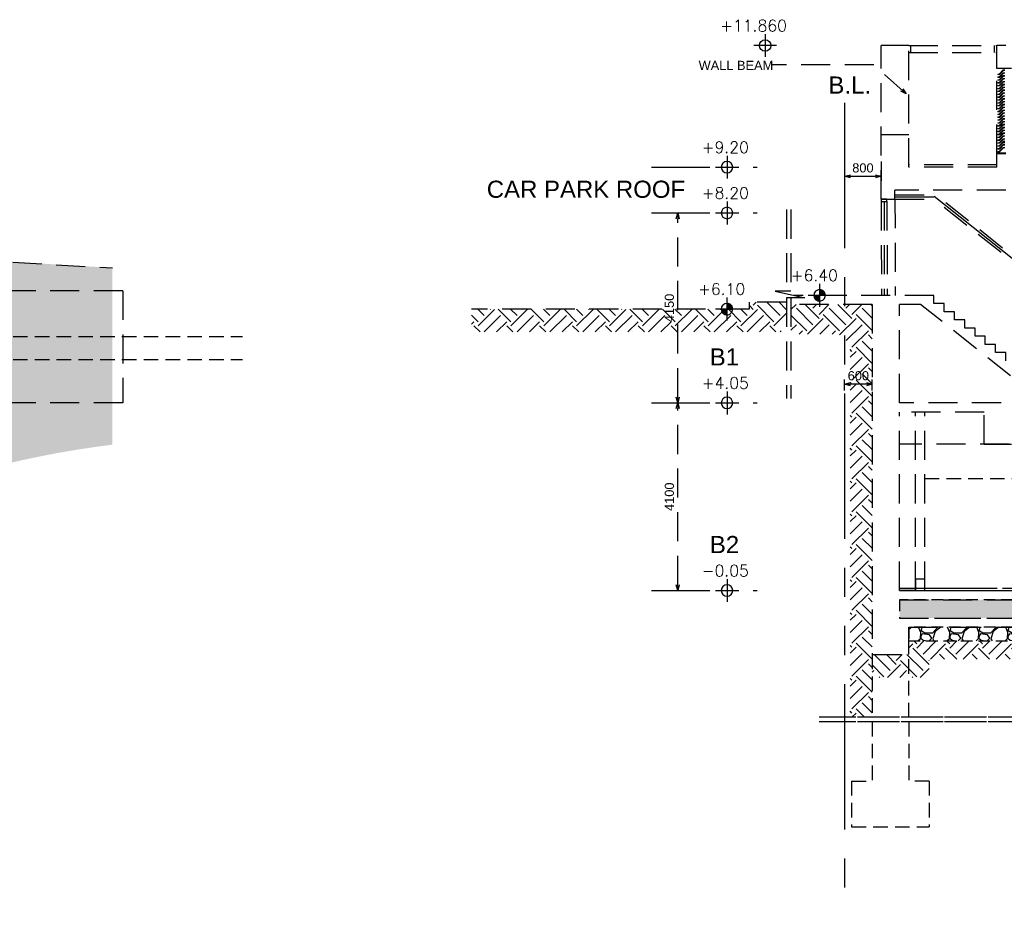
# Model space of a CAD drawing. Header units: millimetres. Extents: x 113048 to 489828, y -130780 to 23393.
# Tile 96 of 98: x 446786 to 468307, y -44312 to -24765. Entities that reach past the tile are written whole.
import ezdxf

# ---------------------------------------------------------------- set-up
doc = ezdxf.new("R2010")
doc.units = ezdxf.units.MM
doc.header["$LTSCALE"] = 100
for name, pattern in [('Grid Line', [22.225, 12.7, -3.175, 3.175, -3.175]), ('Hidden', [9.525, 6.35, -3.175]), ('HIDDEN2', [4.7625, 3.175, -1.5875]), ('PHANTOM', [63.5, 31.75, -6.35, 6.35, -6.35, 6.35, -6.35])]:
    doc.linetypes.add(name, pattern=pattern)
doc.layers.add('+C-160', color=160, linetype='Hidden')
doc.layers.add('LEVEL', color=7, linetype='Continuous')
doc.styles.add('romans', font='romans.shx')
doc.styles.add('Swis721tBT', font='swissl.ttf')
doc.styles.add('SWISS MD BT', font='swiss.ttf')
doc.linetypes.add('BATTING', pattern='A,0.00254,-2.54,[134,ltypeshp.shx,S=2.54,R=0,X=-2.54,Y=0],-5.08,[134,ltypeshp.shx,S=2.54,R=180,X=2.54,Y=0],-2.54', length=10.16254)
doc.dimstyles.new('INTDIM', dxfattribs={"dimtxt": 200, "dimasz": 125, "dimexe": 100, "dimexo": 150, "dimgap": 80, "dimtad": 1, "dimdec": 0, "dimzin": 9, "dimdsep": 46, "dimtxsty": 'Swis721tBT', "dimblk": 'OPEN30', "dimcen": -125, "dimclrd": 256, "dimclre": 256, "dimclrt": 2, "dimaunit": 1, "dimadec": 1, "dimazin": 0, "dimtfac": 0.444444, "dimtdec": 0, "dimtix": 1, "dimtmove": 2, "dimatfit": 3, "dimldrblk": 'OPEN30', "dimfxl": 0, "dimtolj": 1, "dimlwd": -1, "dimlwe": -1, "dimarcsym": 0})

# ---------------------------------------------------------------- blocks, each defined once
blk = doc.blocks.new('SECTION C-C_OLD')
at = {"layer": '+C-160'}
h = blk.add_hatch(dxfattribs=at)
h.set_pattern_fill('EARTH', color=256, scale=80, angle=-315)
h.set_pattern_definition([(45, (-35763.56, 77477), (-2e-06, 718.4205), [508, -508]), (45, (-35898.27, 77611.7), (-2e-06, 718.4205), [508, -508]), (45, (-36032.97, 77746.4), (-2e-06, 718.4205), [508, -508]), (135, (-36032.97, 77836.2), (-718.4205, -2e-06), [508, -508]), (135, (-35898.27, 77970.9), (-718.4205, -2e-06), [508, -508]), (135, (-35763.56, 78105.6), (-718.4205, -2e-06), [508, -508])])
h.paths.add_polyline_path([(217744, -31088), (223813, -31088), (223813, -30938), (224628, -30938), (224628, -31438), (224513, -31438), (224513, -31588), (217744, -31588)])
h = blk.add_hatch(dxfattribs=at)
h.set_pattern_fill('EARTH', color=256, scale=80, angle=-315)
h.set_pattern_definition([(45, (-35763.56, 77277), (-2e-06, 718.4205), [508, -508]), (45, (-35898.27, 77411.7), (-2e-06, 718.4205), [508, -508]), (45, (-36032.97, 77546.4), (-2e-06, 718.4205), [508, -508]), (135, (-36032.97, 77636.2), (-718.4205, -2e-06), [508, -508]), (135, (-35898.27, 77770.9), (-718.4205, -2e-06), [508, -508]), (135, (-35763.56, 77905.6), (-718.4205, -2e-06), [508, -508])])
h.paths.add_polyline_path([(226022, -31841), (225747, -31638), (224728, -31638), (224728, -30988), (225796, -30988), (226501, -30988), (226501, -32480), (226501, -33338), (226501, -40008), (226022, -40008)])
h = blk.add_hatch(dxfattribs=at)
h.set_pattern_fill('AR-SAND', color=256, scale=2, angle=179.6498)
h.set_pattern_definition([(168.5, (221682.794, -27987.99), (-71.77354, -66.63191), [0, -77.216, 0, -86.36, 0, -82.55]), (138.5, (221682.8, -27987.99), (-167.1817, -26.204), [0, -41.656, 0, -69.596, 0, -26.67]), (98.5, (221723.79, -28035.14), (-104.00447, 119.20533), [0, -25.4, 0, -91.44, 0, -119.38]), (88.5, (221723.79, -28035.14), (-133.837, 86.0017), [0, -12.7, 0, -59.944, 0, -68.58])])
h.paths.add_polyline_path([(250912, -37438), (227101, -37438), (227101, -37838), (250912, -37838)])
h = blk.add_hatch(dxfattribs=at)
h.set_pattern_fill('GRAVEL', color=256, scale=25, angle=-540)
h.set_pattern_definition([(48.012788, (441255.45, 249129.33), (5079.9999845, 5715.000014), [85.4304, -8457.6209]), (4.969741, (441312.598, 249192.83), (-7619.9999952, -635.0000574), [146.6012, -14513.5122]), (312.510447, (441458.648, 249205.53), (-6350.000022, 6984.99998), [103.3704, -10233.6807]), (87.273689, (441706.298, 249364.28), (-634.999966, -12700.0000017), [133.5011, -13216.6094]), (112.833654, (441712.648, 249497.63), (3175.0000215, -7619.999991), [130.9084, -12959.9519]), (177.273689, (441661.848, 249618.28), (12700.0000017, -634.999966), [133.5011, -13216.6094]), (217.6942406, (441528.498, 249624.63), (8254.999982, 6350.0000234), [176.5484, -17478.2788]), (252.2553285, (441388.798, 249516.68), (-4444.9999623, -13970.000012), [166.6799, -16501.3142]), (301.429566, (441337.998, 249357.93), (5080.0000237, -8254.9999854), [133.9532, -13261.3864]), (355.236358, (441407.85, 249243.63), (-6985.000002, 634.999982), [152.9283, -7493.4842]), (42.397438, (441560.248, 249230.93), (7619.9999803, 6985.0000215), [197.7695, -19579.1931]), (318.814075, (441077.65, 249370.63), (4445.00001, -3809.999988), [67.5011, -6682.6415]), (351.469235, (441128.448, 249326.18), (-8255.0000038, 1269.9999756), [128.4205, -12713.6597]), (45, (441255.45, 249307.13), (-2e-06, 635), [89.8023, -808.2233]), (23.19859, (441299.9, 249230.93), (-3174.999997, -1270.000009), [48.3603, -4787.6556]), (111.80141, (441344.35, 249249.98), (635.000005, -1905), [68.3914, -3351.1882]), (210.963757, (441318.95, 249313.48), (-1904.999997, -1270.000005), [111.0799, -3591.5745]), (341.56505, (441223.7, 249256.33), (-1270, 635), [80.3218, -1927.7245]), (196.38954, (441712.648, 249249.98), (-6349.9999947, -1905.0000177), [112.522, -11139.7067]), (250.346176, (441604.7, 249218.23), (2539.999981, 6985.000007), [94.3997, -9345.5539]), (113.19859, (441223.7, 249129.33), (1270.000009, -3174.999997), [96.72, -4739.2959]), (163.61046, (441185.598, 249218.23), (6350.0000054, -1904.999982), [112.522, -11139.7067]), (159.443955, (441712.65, 249643.68), (3175.000004, -1269.999991), [108.5088, -5316.9336]), (114.775141, (441611.05, 249681.78), (3175.000023, -6984.9999894), [90.918, -9000.8983]), (246.80141, (441217.35, 249764.33), (-1269.99999, -3175.000004), [96.72, -4739.2959]), (197.354025, (441179.248, 249675.43), (8254.9999928, 2540.0000235), [106.4457, -10538.094]), (249.443955, (441528.5, 249764.33), (1269.999991, 3175.000004), [54.2544, -5371.188]), (281.309933, (441255.45, 249764.33), (635.000007, -2540), [32.3786, -3205.4987]), (345.963757, (441261.8, 249732.58), (-1905, 634.999995), [130.9084, -2487.2636]), (6.009006, (441388.798, 249700.83), (-6349.9999982, -635.000018), [121.3167, -12010.3412]), (123.69007, (441318.95, 249370.63), (635, -1270), [91.581, -2197.9441]), (173.157227, (441268.148, 249446.83), (-10795.0000036, 1269.9999694), [159.8892, -15829.0023]), (240.945396, (441109.4, 249465.88), (2539.999988, 4445.000007), [65.3771, -6472.3481]), (270, (441077.65, 249408.7), (635, -635), [38.1, -596.9]), (300.256437, (441401.5, 249681.78), (-2540.000012, 4444.999993), [88.2167, -8733.4852]), (228.012788, (441445.95, 249605.58), (-5079.9999845, -5715.000014), [170.8607, -8372.1905]), (180, (441331.65, 249478.6), (-635, -635), [165.1, -469.9]), (145.304847, (441166.548, 249478.58), (-6350.0000148, 4444.999979), [100.4024, -9939.8292]), (74.054604, (441084, 249535.73), (634.999993, 2540.000002), [92.4573, -4530.4125]), (27.6459755, (441109.398, 249624.63), (12064.9999828, 6350.0000327), [150.5363, -14903.1161]), (355.426079, (441242.748, 249694.48), (8255.0000018, -634.999977), [159.2574, -15766.4616])])
h.paths.add_polyline_path([(227301, -38338), (231101, -38338), (231101, -38038), (227301, -38038)])
h = blk.add_hatch(dxfattribs=at)
h.set_pattern_fill('EARTH', color=256, scale=80, angle=93.6498)
h.set_pattern_definition([(45, (221682.8, -27988), (3e-13, 718.4205), [508, -508]), (45, (221548.1, -27853.3), (3e-13, 718.4205), [508, -508]), (45, (221413.4, -27718.6), (3e-13, 718.4205), [508, -508]), (135, (221413.4, -27628.8), (-718.4205, 3e-13), [508, -508]), (135, (221548.1, -27494.07), (-718.4205, 3e-13), [508, -508]), (135, (221682.8, -27359.37), (-718.4205, 3e-13), [508, -508])])
h.paths.add_polyline_path([(250912, -39138), (250751, -39138), (250751, -38738), (248151, -38738), (248151, -39138), (246651, -39138), (246651, -38738), (244051, -38738), (244051, -39138), (242551, -39138), (242551, -38738), (239951, -38738), (239951, -39138), (238451, -39138), (238451, -38738), (236201, -38738), (236201, -39138), (234701, -39138), (234701, -38738), (232801, -38738), (232801, -39138), (230601, -39138), (230601, -38738), (227750, -38738), (227750, -39138), (226501, -39138), (226501, -38638), (227301, -38638), (227301, -38338), (231101, -38338), (231101, -38638), (232301, -38638), (232301, -38338), (235201, -38338), (235201, -38638), (235701, -38638), (235701, -38338), (238951, -38338), (238951, -38638), (239451, -38638), (239451, -38338), (243051, -38338), (243051, -38638), (243551, -38638), (243551, -38338), (247151, -38338), (247151, -38638), (247651, -38638), (247651, -38338), (250912, -38338)])
for p, q in [((226701, -28688, 0), (226701, -25328, 0)), ((227301, -25328, 0), (226701, -25328, 0)), ((227301, -25328, 0), (229226, -25328, 0)), ((227301, -27988, 0), (227301, -25328, 0)), ((227351, -25478, 0), (227351, -25328, 0)), ((229176, -25478, 0), (229176, -25328, 0)), ((229226, -25828, 0), (229226, -25328, 0)), ((229226, -25328, 0), (229226, -25328, 0)), ((229426, -25328, 0), (229226, -25328, 0)), ((229426, -25328, 0), (229226, -25328, 0)), ((227301, -25478, 0), (229226, -25478, 0)), ((229226, -27688, 0), (229226, -25828, 0)), ((231451, -25828, 0), (229226, -25828, 0)), ((227301, -27278, 0), (226701, -27278, 0)), ((229401, -27428, 0), (229367, -27428, 0)), ((229401, -27491, 0), (229367, -27491, 0)), ((229372, -27438, 0), (229401, -27438, 0)), ((229372, -27501, 0), (229401, -27501, 0)), ((229426, -27678, 0), (229226, -27678, 0)), ((229226, -27988, 0), (229226, -27688, 0)), ((229226, -27688, 0), (229426, -27688, 0)), ((229367, -27554, 0), (229281, -27644, 0)), ((229285, -27654, 0), (229372, -27564, 0)), ((229226, -27938, 0), (227301, -27938, 0)), ((229226, -27988, 0), (227301, -27988, 0)), ((227001, -28688, 0), (227001, -28488, 0)), ((229426, -28488, 0), (227001, -28488, 0)), ((227001, -28588, 3), (227886, -28588)), ((230847, -30938), (227886, -28588)), ((226701, -28688, 0), (227001, -28688, 0)), ((226701, -28738, 0), (226705, -30788, -2)), ((226764, -28738, 0), (226767, -30788, -2)), ((226826, -28738, 0), (226830, -30788, -2)), ((227001, -28688, 0), (227005, -30788, -2)), ((227001, -28688, 3), (227851, -28688)), ((230812, -31038), (227851, -28688)), ((224628, -28915), (224628, -30693)), ((224728, -28915), (224728, -30693)), ((224728, -30693), (224381, -30693)), ((224381, -30693), (225031, -30843)), ((224628, -30938), (223813, -30938)), ((223813, -30938), (223813, -31088)), ((224628, -30843), (224628, -33045)), ((225031, -30843), (224631, -30843)), ((224728, -30843), (224728, -33045)), ((226501, -30988), (224728, -30988)), ((227851, -30788), (224791, -30788)), ((226501, -30988), (226501, -38738)), ((227015, -30788, -2), (227015, -30788, -2)), ((227101, -33138, 0), (227101, -30988)), ((227563, -30988), (227101, -30988)), ((230272, -33138), (227563, -30988)), ((223813, -31088), (217744, -31088)), ((230272, -33138, 0), (227101, -33138, 0)), ((227101, -37238, 0), (227101, -33338, 0)), ((228951, -33338, 0), (227101, -33338, 0)), ((227451, -37238, 0), (227451, -33338, 0)), ((227651, -37238, 0), (227651, -33338, 0)), ((228951, -34038, 0), (228951, -33338, 0)), ((231401, -34038), (227101, -34038, 0)), ((228951, -34038, 0), (229551, -34038, 0)), ((227101, -37238, 0), (227101, -36196, 0)), ((227651, -36988, 0), (227451, -36988, 0)), ((227451, -36988, 0), (227451, -37238, 0)), ((227651, -37238, 0), (227651, -36988, 0)), ((227101, -37188, 0), (229151, -37188, 0)), ((227651, -37188, 0), (239251, -37188)), ((227672, -37188, 0), (229151, -37188, 0)), ((227672, -37188, 0), (229151, -37188, 0)), ((229351, -37188, 0), (231401, -37188, 0)), ((229351, -37188, 0), (239251, -37188, 0)), ((229351, -37188, 0), (231607, -37188, 0)), ((227451, -37238, 0), (227101, -37238, 0)), ((227101, -37238, 0), (250912, -37238, 0)), ((227101, -37238, 0), (250912, -37238, 0)), ((227101, -37238, 0), (235418, -37238, 0)), ((227101, -37438, 0), (250912, -37438, 0)), ((227651, -37238, 0), (250912, -37238)), ((227101, -37838, 0), (250912, -37838, 0)), ((227301, -38038, 0), (231101, -38038, 0)), ((227301, -38638, 0), (227301, -38038, 0)), ((226501, -38638, 0), (227301, -38638, 0)), ((235389, -40008, 0), (225345, -40008, 0)), ((250912, -40008, 0), (225522, -40008, 0)), ((235389, -40108, 0), (225345, -40108, 0)), ((250912, -40108, 0), (225522, -40108, 0))]:
    blk.add_line(p, q, dxfattribs=at)
at = {"layer": '+C-160', "lineweight": 18}
for p, q in [((229281, -25952, 0), (229251, -25952, 0)), ((229251, -25952, 0), (229251, -25962, 0)), ((229251, -25962, 0), (229285, -25962, 0)), ((229281, -26015, 0), (229251, -26015, 0)), ((229251, -26015, 0), (229251, -26025, 0)), ((229251, -26025, 0), (229285, -26025, 0)), ((229367, -25862, 0), (229281, -25952, 0)), ((229367, -25925, 0), (229281, -26015, 0)), ((229367, -25987, 0), (229281, -26077, 0)), ((229285, -25962, 0), (229372, -25872, 0)), ((229285, -26025, 0), (229372, -25935, 0)), ((229285, -26087, 0), (229372, -25997, 0)), ((229401, -25862, 0), (229367, -25862, 0)), ((229401, -25925, 0), (229367, -25925, 0)), ((229401, -25987, 0), (229367, -25987, 0)), ((229372, -25872, 0), (229401, -25872, 0)), ((229372, -25935, 0), (229401, -25935, 0)), ((229372, -25997, 0), (229401, -25997, 0)), ((229281, -26077, 0), (229251, -26077, 0)), ((229251, -26077, 0), (229251, -26087, 0)), ((229251, -26087, 0), (229285, -26087, 0)), ((229281, -26140, 0), (229251, -26140, 0)), ((229251, -26140, 0), (229251, -26150, 0)), ((229251, -26150, 0), (229285, -26150, 0)), ((229281, -26202, 0), (229251, -26202, 0)), ((229251, -26202, 0), (229251, -26212, 0)), ((229251, -26212, 0), (229285, -26212, 0)), ((229367, -26050, 0), (229281, -26140, 0)), ((229367, -26112, 0), (229281, -26202, 0)), ((229367, -26175, 0), (229281, -26265, 0)), ((229367, -26237, 0), (229281, -26327, 0)), ((229285, -26150, 0), (229372, -26060, 0)), ((229285, -26212, 0), (229372, -26122, 0)), ((229285, -26275, 0), (229372, -26185, 0)), ((229285, -26337, 0), (229372, -26247, 0)), ((229401, -26050, 0), (229367, -26050, 0)), ((229401, -26112, 0), (229367, -26112, 0)), ((229401, -26175, 0), (229367, -26175, 0)), ((229401, -26237, 0), (229367, -26237, 0)), ((229372, -26060, 0), (229401, -26060, 0)), ((229372, -26122, 0), (229401, -26122, 0)), ((229372, -26185, 0), (229401, -26185, 0)), ((229372, -26247, 0), (229401, -26247, 0)), ((229281, -26265, 0), (229251, -26265, 0)), ((229251, -26265, 0), (229251, -26275, 0)), ((229251, -26275, 0), (229285, -26275, 0)), ((229281, -26327, 0), (229251, -26327, 0)), ((229251, -26327, 0), (229251, -26337, 0)), ((229251, -26337, 0), (229285, -26337, 0)), ((229281, -26390, 0), (229251, -26390, 0)), ((229251, -26390, 0), (229251, -26400, 0)), ((229251, -26400, 0), (229285, -26400, 0)), ((229281, -26452, 0), (229251, -26452, 0)), ((229251, -26452, 0), (229251, -26462, 0)), ((229251, -26462, 0), (229285, -26462, 0)), ((229367, -26300, 0), (229281, -26390, 0)), ((229367, -26362, 0), (229281, -26452, 0)), ((229367, -26425, 0), (229281, -26515, 0)), ((229285, -26400, 0), (229372, -26310, 0)), ((229285, -26462, 0), (229372, -26372, 0)), ((229285, -26525, 0), (229372, -26435, 0)), ((229401, -26300, 0), (229367, -26300, 0)), ((229401, -26362, 0), (229367, -26362, 0)), ((229401, -26425, 0), (229367, -26425, 0)), ((229372, -26310, 0), (229401, -26310, 0)), ((229372, -26372, 0), (229401, -26372, 0)), ((229372, -26435, 0), (229401, -26435, 0)), ((229281, -26515, 0), (229251, -26515, 0)), ((229251, -26515, 0), (229251, -26525, 0)), ((229251, -26525, 0), (229285, -26525, 0)), ((229281, -26578, 0), (229251, -26578, 0)), ((229251, -26578, 0), (229251, -26588, 0)), ((229251, -26588, 0), (229285, -26588, 0)), ((229281, -26640, 0), (229251, -26640, 0)), ((229251, -26640, 0), (229251, -26650, 0)), ((229251, -26650, 0), (229285, -26650, 0)), ((229367, -26488, 0), (229281, -26578, 0)), ((229367, -26550, 0), (229281, -26640, 0)), ((229367, -26613, 0), (229281, -26703, 0)), ((229367, -26675, 0), (229281, -26765, 0)), ((229285, -26588, 0), (229372, -26498, 0)), ((229285, -26650, 0), (229372, -26560, 0)), ((229285, -26713, 0), (229372, -26623, 0)), ((229285, -26775, 0), (229372, -26685, 0)), ((229401, -26488, 0), (229367, -26488, 0)), ((229401, -26550, 0), (229367, -26550, 0)), ((229401, -26613, 0), (229367, -26613, 0)), ((229401, -26675, 0), (229367, -26675, 0)), ((229372, -26498, 0), (229401, -26498, 0)), ((229372, -26560, 0), (229401, -26560, 0)), ((229372, -26623, 0), (229401, -26623, 0)), ((229372, -26685, 0), (229401, -26685, 0)), ((229281, -26703, 0), (229251, -26703, 0)), ((229251, -26703, 0), (229251, -26713, 0)), ((229251, -26713, 0), (229285, -26713, 0)), ((229281, -26765, 0), (229251, -26765, 0)), ((229251, -26765, 0), (229251, -26775, 0)), ((229251, -26775, 0), (229285, -26775, 0)), ((229281, -26828, 0), (229251, -26828, 0)), ((229251, -26828, 0), (229251, -26838, 0)), ((229251, -26838, 0), (229285, -26838, 0)), ((229281, -26890, 0), (229251, -26890, 0)), ((229251, -26890, 0), (229251, -26900, 0)), ((229251, -26900, 0), (229285, -26900, 0)), ((229367, -26738, 0), (229281, -26828, 0)), ((229367, -26800, 0), (229281, -26890, 0)), ((229367, -26863, 0), (229281, -26953, 0)), ((229285, -26838, 0), (229372, -26748, 0)), ((229285, -26900, 0), (229372, -26810, 0)), ((229285, -26963, 0), (229372, -26873, 0)), ((229401, -26738, 0), (229367, -26738, 0)), ((229401, -26800, 0), (229367, -26800, 0)), ((229401, -26863, 0), (229367, -26863, 0)), ((229372, -26748, 0), (229401, -26748, 0)), ((229372, -26810, 0), (229401, -26810, 0)), ((229372, -26873, 0), (229401, -26873, 0)), ((229281, -26953, 0), (229251, -26953, 0)), ((229251, -26953, 0), (229251, -26963, 0)), ((229251, -26963, 0), (229285, -26963, 0)), ((229281, -27015, 0), (229251, -27015, 0)), ((229251, -27015, 0), (229251, -27025, 0)), ((229251, -27025, 0), (229285, -27025, 0)), ((229281, -27078, 0), (229251, -27078, 0)), ((229251, -27078, 0), (229251, -27088, 0)), ((229251, -27088, 0), (229285, -27088, 0)), ((229367, -26925, 0), (229281, -27015, 0)), ((229367, -26988, 0), (229281, -27078, 0)), ((229367, -27051, 0), (229281, -27141, 0)), ((229367, -27114, 0), (229281, -27204, 0)), ((229285, -27025, 0), (229372, -26935, 0)), ((229285, -27088, 0), (229372, -26998, 0)), ((229285, -27151, 0), (229372, -27061, 0)), ((229401, -26925, 0), (229367, -26925, 0)), ((229401, -26988, 0), (229367, -26988, 0)), ((229401, -27051, 0), (229367, -27051, 0)), ((229401, -27114, 0), (229367, -27114, 0)), ((229372, -26935, 0), (229401, -26935, 0)), ((229372, -26998, 0), (229401, -26998, 0)), ((229372, -27061, 0), (229401, -27061, 0)), ((229281, -27141, 0), (229251, -27141, 0)), ((229251, -27141, 0), (229251, -27151, 0)), ((229251, -27151, 0), (229285, -27151, 0)), ((229281, -27204, 0), (229251, -27204, 0)), ((229251, -27204, 0), (229251, -27214, 0)), ((229251, -27214, 0), (229285, -27214, 0)), ((229281, -27267, 0), (229251, -27267, 0)), ((229251, -27267, 0), (229251, -27277, 0)), ((229251, -27277, 0), (229285, -27277, 0)), ((229281, -27329, 0), (229251, -27329, 0)), ((229251, -27329, 0), (229251, -27339, 0)), ((229367, -27177, 0), (229281, -27267, 0)), ((229367, -27239, 0), (229281, -27329, 0)), ((229367, -27302, 0), (229281, -27392, 0)), ((229285, -27214, 0), (229372, -27124, 0)), ((229285, -27277, 0), (229372, -27187, 0)), ((229285, -27339, 0), (229372, -27249, 0)), ((229285, -27402, 0), (229372, -27312, 0)), ((229401, -27177, 0), (229367, -27177, 0)), ((229401, -27239, 0), (229367, -27239, 0)), ((229401, -27302, 0), (229367, -27302, 0)), ((229372, -27124, 0), (229401, -27124, 0)), ((229372, -27187, 0), (229401, -27187, 0)), ((229372, -27249, 0), (229401, -27249, 0)), ((229372, -27312, 0), (229401, -27312, 0)), ((229251, -27339, 0), (229285, -27339, 0)), ((229281, -27392, 0), (229251, -27392, 0)), ((229251, -27392, 0), (229251, -27402, 0)), ((229251, -27402, 0), (229285, -27402, 0)), ((229281, -27455, 0), (229251, -27455, 0)), ((229251, -27455, 0), (229251, -27465, 0)), ((229251, -27465, 0), (229285, -27465, 0)), ((229281, -27518, 0), (229251, -27518, 0)), ((229251, -27518, 0), (229251, -27528, 0)), ((229251, -27528, 0), (229285, -27528, 0)), ((229367, -27365, 0), (229281, -27455, 0)), ((229367, -27428, 0), (229281, -27518, 0)), ((229367, -27491, 0), (229281, -27581, 0)), ((229285, -27465, 0), (229372, -27375, 0)), ((229285, -27528, 0), (229372, -27438, 0)), ((229285, -27591, 0), (229372, -27501, 0)), ((229401, -27365, 0), (229367, -27365, 0)), ((229372, -27375, 0), (229401, -27375, 0)), ((229281, -27581, 0), (229251, -27581, 0)), ((229251, -27581, 0), (229251, -27591, 0)), ((229251, -27591, 0), (229285, -27591, 0)), ((229281, -27644, 0), (229251, -27644, 0)), ((229251, -27644, 0), (229251, -27654, 0)), ((229251, -27654, 0), (229285, -27654, 0)), ((229401, -27554, 0), (229367, -27554, 0)), ((229372, -27564, 0), (229401, -27564, 0))]:
    blk.add_line(p, q, dxfattribs=at)
at = {"layer": '+C-160', "linetype": 'BATTING', "ltscale": 0.04}
for p, q in [((227001, -28638, 3), (227851, -28638)), ((230816, -30977), (227855, -28627))]:
    blk.add_line(p, q, dxfattribs=at)
at = {"layer": '+C-160', "linetype": 'HIDDEN2'}
blk.add_line((227651, -34788, 0), (239251, -34788), dxfattribs=at)
at = {"layer": '+C-160', "linetype": 'Hidden', "ltscale": 0.5}
for p, q in [((226501, -38638, 0), (226501, -40008, 0)), ((227301, -40008, 0), (227301, -38638, 0)), ((226501, -40108, 0), (226501, -41400, 0)), ((227301, -40108, 0), (227301, -41400, 0)), ((226051, -41400, 0), (226051, -42400, 0)), ((226051, -41400, 0), (226501, -41400, 0)), ((227751, -41400, 0), (227301, -41400, 0)), ((227751, -41400, 0), (227751, -42400, 0)), ((226051, -42400, 0), (227751, -42400, 0))]:
    blk.add_line(p, q, dxfattribs=at)
at = {"layer": '+C-160', "elevation": 0}
blk.add_lwpolyline([(226701, -28738), (226826, -28738), (226826, -28688), (226701, -28688)], close=True, dxfattribs=at)
at = {"layer": '+C-160'}
for points in [[(227851, -30967), (227851, -30788), (227851, -30788)], [(228076, -31145), (228076, -30967), (227851, -30967)], [(228301, -31324), (228301, -31145), (228076, -31145)], [(228526, -31502), (228526, -31324), (228301, -31324)], [(228751, -31681), (228751, -31502), (228526, -31502)], [(228976, -31859), (228976, -31681), (228751, -31681)], [(229201, -32038), (229201, -31859), (228976, -31859)], [(229426, -32217), (229426, -32038), (229201, -32038)]]:
    blk.add_lwpolyline(points, dxfattribs=at)
at = {"layer": '+C-160', "linetype": 'Hidden', "ltscale": 0.4, "elevation": 0}
for points in [[(250912, -37438), (227101, -37438), (227101, -37838), (250912, -37838)], [(227301, -38338), (231101, -38338), (231101, -38038), (227301, -38038)]]:
    blk.add_lwpolyline(points, close=True, dxfattribs=at)
blk = doc.blocks.new('*X4')
at = {"color": 0}
for p, q in [((45956, 42700), (46156, 42700)), ((45956, 42694), (46156, 42694)), ((45957, 42688), (46156, 42688)), ((45957, 42681), (46156, 42681)), ((45958, 42675), (46156, 42675)), ((45959, 42669), (46156, 42669)), ((45960, 42662), (46156, 42662)), ((45962, 42656), (46156, 42656)), ((45964, 42650), (46156, 42650)), ((45965, 42644), (46156, 42644)), ((45968, 42638), (46156, 42638)), ((45970, 42631), (46156, 42631)), ((45973, 42625), (46156, 42625)), ((45975, 42619), (46156, 42619)), ((45978, 42612), (46156, 42612)), ((45982, 42606), (46156, 42606)), ((45986, 42600), (46156, 42600)), ((45990, 42594), (46156, 42594)), ((45994, 42588), (46156, 42588)), ((45999, 42581), (46156, 42581)), ((46004, 42575), (46156, 42575)), ((46009, 42569), (46156, 42569)), ((46015, 42562), (46156, 42562)), ((46022, 42556), (46156, 42556)), ((46029, 42550), (46156, 42550)), ((46037, 42544), (46156, 42544)), ((46047, 42538), (46156, 42538)), ((46057, 42531), (46156, 42531)), ((46069, 42525), (46156, 42525)), ((46083, 42519), (46156, 42519)), ((46102, 42512), (46156, 42512)), ((46133, 42506), (46156, 42506))]:
    blk.add_line(p, q, dxfattribs=at)
blk = doc.blocks.new('*X3')
at = {"color": 0}
for p, q in [((46156, 42900), (46200, 42900)), ((46156, 42894), (46222, 42894)), ((46156, 42888), (46238, 42888)), ((46156, 42881), (46250, 42881)), ((46156, 42875), (46261, 42875)), ((46156, 42869), (46271, 42869)), ((46156, 42862), (46279, 42862)), ((46156, 42856), (46287, 42856)), ((46156, 42850), (46294, 42850)), ((46156, 42844), (46300, 42844)), ((46156, 42838), (46306, 42838)), ((46156, 42831), (46311, 42831)), ((46156, 42825), (46316, 42825)), ((46156, 42819), (46320, 42819)), ((46156, 42812), (46324, 42812)), ((46156, 42806), (46328, 42806)), ((46156, 42800), (46332, 42800)), ((46156, 42794), (46335, 42794)), ((46156, 42788), (46338, 42788)), ((46156, 42781), (46341, 42781)), ((46156, 42775), (46343, 42775)), ((46156, 42769), (46345, 42769)), ((46156, 42762), (46347, 42762)), ((46156, 42756), (46349, 42756)), ((46156, 42750), (46351, 42750)), ((46156, 42744), (46352, 42744)), ((46156, 42738), (46353, 42738)), ((46156, 42731), (46354, 42731)), ((46156, 42725), (46355, 42725)), ((46156, 42719), (46355, 42719)), ((46156, 42712), (46356, 42712)), ((46156, 42706), (46356, 42706))]:
    blk.add_line(p, q, dxfattribs=at)
blk = doc.blocks.new('ELFIN')
at = {"layer": 'LEVEL'}
for p, q in [((0, 0.5), (0, 0)), ((0, 0), (-0.5, 0)), ((0, 0), (0, -0.5)), ((0.5, 0), (0, 0))]:
    blk.add_line(p, q, dxfattribs=at)
for start, end in [(90, 180), (180, 270), (0, 90), (270, 0)]:
    blk.add_arc((0, 0), 0.25, start, end, dxfattribs=at)
at = {"layer": 'LEVEL', "xscale": 0.00125, "yscale": 0.00125, "zscale": 0.00125}
for name in ['*X3', '*X4']:
    blk.add_blockref(name, (-57.695, -53.381), dxfattribs=at)
at = {"layer": 'LEVEL', "style": 'romans'}
blk.add_attdef('ELFIN', (0.254, 0.347), '', height=0.5, dxfattribs=at)
blk = doc.blocks.new('ELEX')
at = {"layer": 'LEVEL'}
for p, q in [((0, 0.5), (0, -0.5)), ((0.5, 0), (-0.5, 0))]:
    blk.add_line(p, q, dxfattribs=at)
blk.add_circle((0, 0), 0.25, dxfattribs=at)
at = {"layer": 'LEVEL', "style": 'romans'}
blk.add_attdef('ELEX', (0.257, 0.354), '', height=0.5, dxfattribs=at)
blk = doc.blocks.new('_Open30')
at = {"color": 0, "linetype": 'ByBlock', "lineweight": -2}
for p, q in [((-1, 0.27), (0, 0)), ((0, 0), (-1, -0.27)), ((0, 0), (-1, 0))]:
    blk.add_line(p, q, dxfattribs=at)
blk = doc.blocks.new('*D36')
at = {"layer": '+C-160'}
for p, q in [((222134, -33138), (222354, -33138)), ((222254, -37113), (222254, -33263)), ((222134, -37238), (222354, -37238))]:
    blk.add_line(p, q, dxfattribs=at)
at = {"layer": 'Defpoints', "color": 0}
for p in [(221984, -33138), (222254, -33138), (221984, -37238)]:
    blk.add_point(p, dxfattribs=at)
at = {"layer": '+C-160', "xscale": 125, "yscale": 125, "zscale": 125}
for p, rotation in [((222254, -33138), 90), ((222254, -37238), 270)]:
    blk.add_blockref('_Open30', p, dxfattribs=dict(at, rotation=rotation))
at = {"layer": '+C-160', "insert": (222071, -35188), "char_height": 200, "attachment_point": 5, "rotation": 90, "style": 'Swis721tBT'}
blk.add_mtext('\\A1;4100', dxfattribs=at)
blk = doc.blocks.new('*D37')
at = {"layer": '+C-160'}
for p, q in [((222134, -28988), (222354, -28988)), ((222254, -33013), (222254, -29113)), ((222134, -33138), (222354, -33138))]:
    blk.add_line(p, q, dxfattribs=at)
at = {"layer": 'Defpoints', "color": 0}
for p in [(221984, -28988), (222254, -28988), (221984, -33138)]:
    blk.add_point(p, dxfattribs=at)
at = {"layer": '+C-160', "xscale": 125, "yscale": 125, "zscale": 125}
for p, rotation in [((222254, -28988), 90), ((222254, -33138), 270)]:
    blk.add_blockref('_Open30', p, dxfattribs=dict(at, rotation=rotation))
at = {"layer": '+C-160', "insert": (222071, -31063), "char_height": 200, "attachment_point": 5, "rotation": 90, "style": 'Swis721tBT'}
blk.add_mtext('\\A1;4150', dxfattribs=at)
blk = doc.blocks.new('*D46')
at = {"layer": '+C-160'}
for p, q in [((225901, -27864), (225901, -28287)), ((226701, -27864), (226701, -28287)), ((226026, -28187), (226576, -28187))]:
    blk.add_line(p, q, dxfattribs=at)
at = {"layer": 'Defpoints', "color": 0}
for p in [(225901, -27714, 0), (226701, -27714, 0), (226701, -28187)]:
    blk.add_point(p, dxfattribs=at)
at = {"layer": '+C-160', "xscale": 125, "yscale": 125, "zscale": 125, "rotation": 180}
blk.add_blockref('_Open30', (225901, -28187), dxfattribs=at)
at = {"layer": '+C-160', "xscale": 125, "yscale": 125, "zscale": 125}
blk.add_blockref('_Open30', (226701, -28187), dxfattribs=at)
at = {"layer": '+C-160', "insert": (226301, -28004), "char_height": 200, "attachment_point": 5, "style": 'Swis721tBT'}
blk.add_mtext('\\A1;800', dxfattribs=at)
blk = doc.blocks.new('*D45')
at = {"layer": '+C-160'}
for p, q in [((225901, -32870), (225901, -32628)), ((226501, -32870), (226501, -32628)), ((226376, -32728), (226026, -32728))]:
    blk.add_line(p, q, dxfattribs=at)
at = {"layer": 'Defpoints', "color": 0}
for p in [(225901, -32728), (225901, -33020, 0), (226501, -33020)]:
    blk.add_point(p, dxfattribs=at)
at = {"layer": '+C-160', "xscale": 125, "yscale": 125, "zscale": 125, "rotation": 180}
blk.add_blockref('_Open30', (225901, -32728), dxfattribs=at)
at = {"layer": '+C-160', "xscale": 125, "yscale": 125, "zscale": 125}
blk.add_blockref('_Open30', (226501, -32728), dxfattribs=at)
at = {"layer": '+C-160', "insert": (226201, -32545), "char_height": 200, "attachment_point": 5, "style": 'Swis721tBT'}
blk.add_mtext('\\A1;600', dxfattribs=at)
blk = doc.blocks.new('SECTION A-A_OLD')
at = {"layer": '+C-160'}
h = blk.add_hatch(dxfattribs=at)
h.set_pattern_fill('EARTH', color=256, scale=80, angle=3.6498)
h.set_pattern_definition([(225, (35025.5, -37238), (-4e-09, -718.4205), [508, -508]), (225, (35160.2, -37372.7), (-4e-09, -718.4205), [508, -508]), (225, (35294.9, -37507.4), (-4e-09, -718.4205), [508, -508]), (315, (35294.9, -37597.2), (718.4205, -4e-09), [508, -508]), (315, (35160.2, -37731.9), (718.4205, -4e-09), [508, -508]), (315, (35025.5, -37866.6), (718.4205, -4e-09), [508, -508])])
edge = h.paths.add_edge_path()
edge.add_line((156635, -28771), (156635, -27188))
edge.add_line((156635, -27188), (157135, -27188))
edge.add_line((157135, -27188), (157146, -27189))
edge.add_line((157146, -27189), (157127, -27590))
edge.add_line((157127, -27590), (157657, -27616))
edge.add_line((157657, -27616), (157886, -27425))
edge.add_line((157886, -27425), (166244, -27827))
edge.add_line((166244, -27827), (166453, -28038))
edge.add_line((166453, -28038), (166983, -28063))
edge.add_line((166983, -28063), (167008, -27589))
edge.add_line((167008, -27589), (209898, -30188))
edge.add_line((209898, -30188), (209897, -34051))
edge.add_arc((212437, -54839), 20942, 96.9655, 130.1778)
edge.add_line((198925, -38838), (198925, -33087))
edge.add_line((198925, -33087), (170025, -32724))
edge.add_line((170025, -32724), (170025, -28937))
edge.add_line((170025, -28937), (156635, -28771))
blk.add_line((201061, -29688), (209897, -30188), dxfattribs=at)
at = {"layer": '+C-160', "linetype": 'Hidden'}
for p, q in [((210125, -30688, 1), (194225, -30688, 1)), ((210125, -30688, 1), (210125, -33138)), ((210125, -33138, 0), (198925, -33138, 0))]:
    blk.add_line(p, q, dxfattribs=at)
at = {"layer": '+C-160', "linetype": 'HIDDEN2'}
for p, q in [((188675, -31688), (212738, -31688)), ((188675, -32188), (212738, -32188))]:
    blk.add_line(p, q, dxfattribs=at)
blk = doc.blocks.new('SECTION C-C_TEXT_OLD')
at = {"layer": '+C-160', "linetype": 'PHANTOM'}
blk.add_line((225901.1, -26582.7, 0.1), (225901.1, -44312.3, 0.1), dxfattribs=at)
at = {"layer": '+C-160', "linetype": 'Grid Line'}
for p, q in [((221682.8, -27988, 1.5), (223991.1, -27988, 1.5)), ((221682.8, -28988), (223991.1, -28988)), ((221682.8, -33138), (223991.1, -33138)), ((221682.8, -37238), (223991.1, -37238))]:
    blk.add_line(p, q, dxfattribs=at)
at = {"layer": '+C-160'}
ref = blk.add_blockref('ELEX', (224163.8, -25328, 2.1), dxfattribs=dict(at, xscale=499.9999999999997, yscale=499.9999999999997, zscale=499.9999999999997, rotation=2.468746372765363e-07))
ref.add_attrib('ELEX', '+11.860', (223183.3, -25019.2, 2.1), dxfattribs={"height": 250, "style": 'romans'})
ref = blk.add_blockref('ELEX', (223331, -27988, 1.5), dxfattribs=dict(at, xscale=-499.9999999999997, yscale=499.9999999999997, zscale=499.9999999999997, rotation=2.014155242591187e-07))
ref.add_attrib('ELEX', '+9.20', (222779.6, -27679.2, 1.5), dxfattribs={"height": 250, "style": 'romans'})
ref = blk.add_blockref('ELEX', (223331, -28988), dxfattribs=dict(at, xscale=-499.9999999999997, yscale=499.9999999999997, zscale=499.9999999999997, rotation=2.014155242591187e-07))
ref.add_attrib('ELEX', '+8.20', (222779.6, -28679.2), dxfattribs={"height": 250, "style": 'romans'})
ref = blk.add_blockref('ELFIN', (225354, -30788), dxfattribs=dict(at, xscale=499.9999999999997, yscale=499.9999999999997, zscale=499.9999999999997, rotation=2.468740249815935e-07))
ref.add_attrib('ELFIN', '+6.40', (224725.2, -30476.5), dxfattribs={"height": 250, "style": 'romans'})
ref = blk.add_blockref('ELFIN', (223328.3, -31088), dxfattribs=dict(at, xscale=499.9999999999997, yscale=499.9999999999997, zscale=499.9999999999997, rotation=2.468740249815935e-07))
ref.add_attrib('ELFIN', '+6.10', (222699.4, -30776.5), dxfattribs={"height": 250, "style": 'romans'})
ref = blk.add_blockref('ELEX', (223331, -33138), dxfattribs=dict(at, xscale=-499.9999999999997, yscale=499.9999999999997, zscale=499.9999999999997, rotation=2.014155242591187e-07))
ref.add_attrib('ELEX', '+4.05', (222779.6, -32829.2), dxfattribs={"height": 250, "style": 'romans'})
ref = blk.add_blockref('ELEX', (223331, -37238), dxfattribs=dict(at, xscale=-499.9999999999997, yscale=499.9999999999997, zscale=499.9999999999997, rotation=2.014155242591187e-07))
ref.add_attrib('ELEX', '-0.05', (222779.6, -36929.2), dxfattribs={"height": 250, "style": 'romans'})
at = {"layer": '+C-160', "insert": (222710.4, -25863.3), "char_height": 200, "width": 2177.474, "attachment_point": 7, "rotation": 0, "style": 'SWISS MD BT'}
blk.add_mtext('WALL BEAM', dxfattribs=at)
at = {"layer": '+C-160', "char_height": 375, "attachment_point": 3, "rotation": 0, "style": 'SWISS MD BT'}
for s, insert in [('B.L.', (226478.1, -26005.6, 0)), ('CAR PARK ROOF', (222415.6, -28281.9)), ('B1', (223592.6, -31945.3)), ('B2', (223596.1, -36045.3))]:
    blk.add_mtext(s, dxfattribs=dict(at, insert=insert))
at = {"layer": '+C-160'}
for base, p1, p2, picture, middle in [((226701.1, -28187.1), (225901.1, -27713.6, 0.1), (226701.1, -27713.6, 0.1), '*D46', (226301.1, -28004.4)), ((225901.1, -32727.8), (226501.1, -33019.9), (225901.1, -33019.9, 0.1), '*D45', (226201.1, -32545.1))]:
    dim = blk.add_linear_dim(base=base, p1=p1, p2=p2, dimstyle='INTDIM', override={"dimclrt": 256}, dxfattribs=at)
    dim.commit()
    dim.dimension.update_dxf_attribs({"geometry": picture, "text_midpoint": middle})
for base, p1, p2, picture, middle in [((222253.7, -28988), (221984, -33138), (221984, -28988), '*D37', (222070.9, -31063)), ((222253.7, -33138), (221984, -37238), (221984, -33138), '*D36', (222070.9, -35188))]:
    dim = blk.add_linear_dim(base=base, p1=p1, p2=p2, angle=90, dimstyle='INTDIM', override={"dimclrt": 256}, dxfattribs=at)
    dim.commit()
    dim.dimension.update_dxf_attribs({"geometry": picture, "text_midpoint": middle})
blk.add_leader([(227243.5, -26383.8), (226537.1, -25749.1), (224312.5, -25749.1)], dimstyle='INTDIM', override={"dimtad": 0, "dimclrd": 256}, dxfattribs=at)

msp = doc.modelspace()

# ---------------------------------------------------------------- block references
at = {"layer": '+C-160'}
for name in ['SECTION A-A_OLD', 'SECTION C-C_OLD']:
    msp.add_blockref(name, (238915.8, 0), dxfattribs=at)
at = {"layer": 'Defpoints'}
msp.add_blockref('SECTION C-C_TEXT_OLD', (238915.8, 0), dxfattribs=at)

doc.saveas('drawing.dxf')
